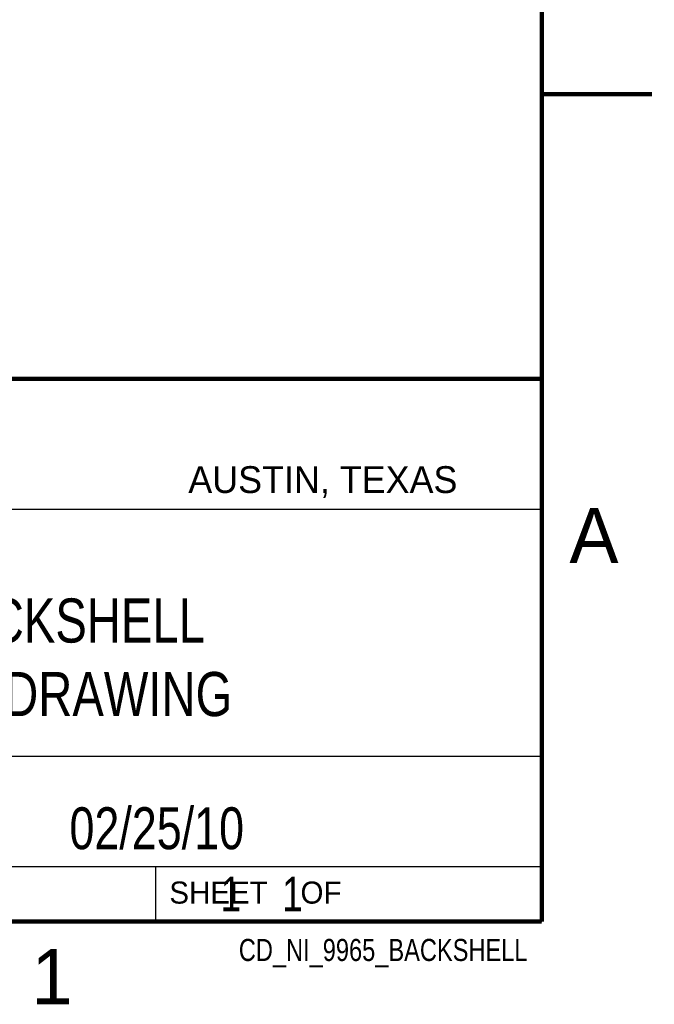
# Model space of a CAD drawing. Header units: inches. Extents: x 0 to 22, y 0 to 17.
# Tile 7 of 10: x 19.1 to 22, y 0.1 to 4.6. Entities that reach past the tile are written whole.
import ezdxf
from ezdxf.enums import TextEntityAlignment as Align

# ---------------------------------------------------------------- set-up
doc = ezdxf.new("R2010")
doc.units = ezdxf.units.IN
doc.header["$LTSCALE"] = 1.21
doc.header["$MEASUREMENT"] = 0
doc.layers.get('0').update_dxf_attribs({"linetype": 'CONTINUOUS'})
doc.styles.get("Standard").update_dxf_attribs({"font": 'txt', "width": 0.8})

msp = doc.modelspace()

# ---------------------------------------------------------------- linework, layer by layer
at = {"color": 2, "linetype": 'CONTINUOUS'}
for p, q in [((16.37365, 2.95963), (21.50365, 2.95963)), ((16.375, 2.96), (21.5, 2.96)), ((21.50365, 2.95963), (21.50365, 1.24963)), ((16.7288, 2.37), (21.5, 2.37)), ((18.01, 1.25), (21.5, 1.25)), ((21.5, 1.25), (21.5, 0.75)), ((16.37365, 1.24963), (21.50365, 1.24963)), ((16.375, 0.75), (21.5, 0.75)), ((18.01, 0.75), (21.5, 0.75)), ((19.75, 0.75), (21.5, 0.75)), ((19.75, 0.75), (19.75, 0.5)), ((21.5, 0.75), (21.5, 0.5)), ((19.75, 0.5), (21.5, 0.5)), ((20.4977, 0.49943), (21.4977, 0.49943)), ((20.4977, 0.49943), (20.4977, 0.49893)), ((20.4977, 0.49893), (21.4977, 0.49893)), ((21.4977, 0.49943), (21.4977, 0.49893))]:
    msp.add_line(p, q, dxfattribs=at)
at = {"color": 7, "linetype": 'CONTINUOUS', "const_width": 0.02}
for points in [[(21.5, 0.5), (21.5, 16.5)], [(22, 4.25), (21.5, 4.25)], [(13.6, 2.95953), (21.5, 2.96)], [(0.5, 0.5), (21.5, 0.5)]]:
    msp.add_lwpolyline(points, dxfattribs=at)

# ---------------------------------------------------------------- texts
at = {"color": 2, "linetype": 'CONTINUOUS'}
for s, height, p in [('AUSTIN, TEXAS', 0.121576, (19.89803, 2.44261)), ('A', 0.25, (21.625, 2.125)), ('SHEET    OF', 0.1, (19.81214, 0.58146)), ('1', 0.25, (19.1875, 0.125))]:
    msp.add_text(s, height=height, dxfattribs=at).set_placement(p)
at = {"color": 2, "linetype": 'CONTINUOUS', "width": 0.8}
msp.add_text('CD_NI_9965_BACKSHELL', height=0.1, dxfattribs=at).set_placement((21.4352, 0.3213), align=Align.RIGHT)
at = {"color": 7, "linetype": 'CONTINUOUS'}
for s, insert, char_height, width, attachment_point in [('NI 9965 BACKSHELL\\PCUSTOMER DRAWING', (18.93865, 1.96463), 0.2, 2.72, 2), ('02/25/10 ', (19.755, 1.01813), 0.19, 1.368, 2), ('     1    1', (19.8125, 0.70312), 0.15625, 1.375, 1)]:
    msp.add_mtext(s, dxfattribs=dict(at, insert=insert, char_height=char_height, width=width, attachment_point=attachment_point))

doc.saveas('drawing.dxf')
